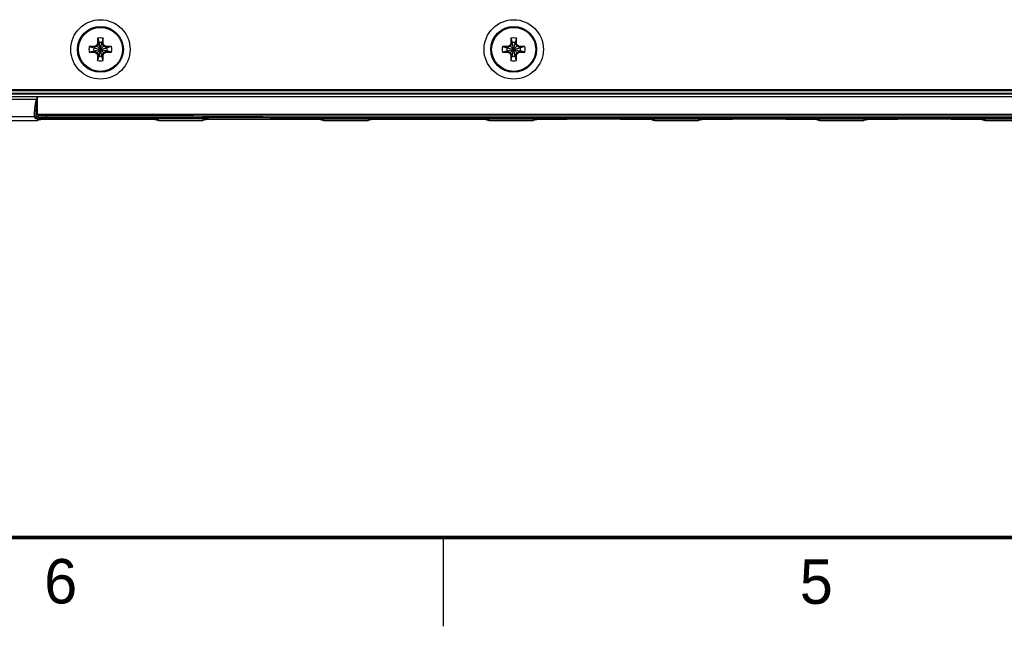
# Model space of a CAD drawing. Header units: inches. Extents: x 0 to 34, y 0 to 22.
# Tile 2 of 41: x 10.4 to 15.9, y 0 to 3.4. Entities that reach past the tile are written whole.
import ezdxf

# ---------------------------------------------------------------- set-up
doc = ezdxf.new("R2010")
doc.units = ezdxf.units.IN
doc.header["$LTSCALE"] = 1.87
doc.header["$MEASUREMENT"] = 0
doc.layers.get('0').update_dxf_attribs({"linetype": 'CONTINUOUS'})
doc.styles.get("Standard").update_dxf_attribs({"font": 'txt', "width": 0.8})

msp = doc.modelspace()

# ---------------------------------------------------------------- linework, layer by layer
at = {"color": 7, "linetype": 'CONTINUOUS'}
for p, q in [((10.804, 3.2767), (10.7982, 3.2667)), ((10.8118, 3.2816), (10.8014, 3.2635)), ((10.804, 3.3078), (10.8118, 3.2832)), ((10.804, 3.3078), (10.804, 3.2767)), ((10.804, 3.2767), (10.8118, 3.2816)), ((10.8118, 3.2832), (10.8118, 3.2816)), ((10.8273, 3.2075), (10.8118, 3.2832)), ((10.8118, 3.2075), (10.8273, 3.2832)), ((10.8273, 3.209), (10.8118, 3.2816)), ((10.8118, 3.209), (10.8273, 3.2816)), ((10.8351, 3.3078), (10.8273, 3.2832)), ((10.8273, 3.2816), (10.8273, 3.2832)), ((10.8351, 3.2767), (10.8273, 3.2816)), ((10.8378, 3.2635), (10.8273, 3.2816)), ((10.8351, 3.2767), (10.8351, 3.3078)), ((10.8409, 3.2667), (10.8351, 3.2767)), ((13.129, 3.2767), (13.1232, 3.2667)), ((13.1368, 3.2816), (13.1264, 3.2635)), ((13.129, 3.3078), (13.1368, 3.2832)), ((13.129, 3.3078), (13.129, 3.2767)), ((13.129, 3.2767), (13.1368, 3.2816)), ((13.1523, 3.2075), (13.1368, 3.2832)), ((13.1368, 3.2832), (13.1368, 3.2816)), ((13.1368, 3.2075), (13.1523, 3.2832)), ((13.1523, 3.209), (13.1368, 3.2816)), ((13.1368, 3.209), (13.1523, 3.2816)), ((13.1601, 3.3078), (13.1523, 3.2832)), ((13.1523, 3.2816), (13.1523, 3.2832)), ((13.1601, 3.2767), (13.1523, 3.2816)), ((13.1628, 3.2635), (13.1523, 3.2816)), ((13.1601, 3.2767), (13.1601, 3.3078)), ((13.1659, 3.2667), (13.1601, 3.2767)), ((10.7571, 3.2609), (10.7817, 3.2531)), ((10.7882, 3.2609), (10.7571, 3.2609)), ((10.7571, 3.2298), (10.7817, 3.2375)), ((10.7571, 3.2298), (10.7882, 3.2298)), ((10.7817, 3.2531), (10.8574, 3.2375)), ((10.7833, 3.2531), (10.7817, 3.2531)), ((10.7817, 3.2375), (10.8574, 3.2531)), ((10.7817, 3.2375), (10.7833, 3.2375)), ((10.8014, 3.2635), (10.7833, 3.2531)), ((10.7882, 3.2609), (10.7833, 3.2531)), ((10.7833, 3.2531), (10.8558, 3.2375)), ((10.7833, 3.2375), (10.8558, 3.2531)), ((10.7833, 3.2375), (10.8014, 3.2271)), ((10.7882, 3.2298), (10.7833, 3.2375)), ((10.7982, 3.2667), (10.7882, 3.2609)), ((10.7882, 3.2298), (10.7982, 3.224)), ((10.7982, 3.2667), (10.8409, 3.224)), ((10.7982, 3.224), (10.8409, 3.2667)), ((10.7982, 3.224), (10.804, 3.214)), ((10.8014, 3.2271), (10.8118, 3.209)), ((10.804, 3.214), (10.8118, 3.209)), ((10.804, 3.214), (10.804, 3.1829)), ((10.8273, 3.209), (10.8378, 3.2271)), ((10.8351, 3.214), (10.8273, 3.209)), ((10.8351, 3.214), (10.8409, 3.224)), ((10.8351, 3.1829), (10.8351, 3.214)), ((10.8558, 3.2531), (10.8378, 3.2635)), ((10.8378, 3.2271), (10.8558, 3.2375)), ((10.8509, 3.2609), (10.8409, 3.2667)), ((10.8409, 3.224), (10.8509, 3.2298)), ((10.8509, 3.2609), (10.8558, 3.2531)), ((10.882, 3.2609), (10.8509, 3.2609)), ((10.8509, 3.2298), (10.8558, 3.2375)), ((10.8509, 3.2298), (10.882, 3.2298)), ((10.8574, 3.2531), (10.8558, 3.2531)), ((10.8558, 3.2375), (10.8574, 3.2375)), ((10.882, 3.2609), (10.8574, 3.2531)), ((10.882, 3.2298), (10.8574, 3.2375)), ((13.1132, 3.2609), (13.0821, 3.2609)), ((13.0821, 3.2609), (13.1067, 3.2531)), ((13.0821, 3.2298), (13.1067, 3.2375)), ((13.0821, 3.2298), (13.1132, 3.2298)), ((13.1067, 3.2375), (13.1824, 3.2531)), ((13.1083, 3.2531), (13.1067, 3.2531)), ((13.1067, 3.2531), (13.1824, 3.2375)), ((13.1067, 3.2375), (13.1083, 3.2375)), ((13.1264, 3.2635), (13.1083, 3.2531)), ((13.1132, 3.2609), (13.1083, 3.2531)), ((13.1083, 3.2375), (13.1808, 3.2531)), ((13.1083, 3.2531), (13.1808, 3.2375)), ((13.1083, 3.2375), (13.1264, 3.2271)), ((13.1132, 3.2298), (13.1083, 3.2375)), ((13.1232, 3.2667), (13.1132, 3.2609)), ((13.1132, 3.2298), (13.1232, 3.224)), ((13.1232, 3.2667), (13.1659, 3.224)), ((13.1232, 3.224), (13.1659, 3.2667)), ((13.1232, 3.224), (13.129, 3.214)), ((13.1264, 3.2271), (13.1368, 3.209)), ((13.129, 3.214), (13.1368, 3.209)), ((13.129, 3.214), (13.129, 3.1829)), ((13.1523, 3.209), (13.1628, 3.2271)), ((13.1601, 3.214), (13.1523, 3.209)), ((13.1601, 3.214), (13.1659, 3.224)), ((13.1601, 3.1829), (13.1601, 3.214)), ((13.1808, 3.2531), (13.1628, 3.2635)), ((13.1628, 3.2271), (13.1808, 3.2375)), ((13.1759, 3.2609), (13.1659, 3.2667)), ((13.1659, 3.224), (13.1759, 3.2298)), ((13.207, 3.2609), (13.1759, 3.2609)), ((13.1759, 3.2609), (13.1808, 3.2531)), ((13.1759, 3.2298), (13.1808, 3.2375)), ((13.1759, 3.2298), (13.207, 3.2298)), ((13.1824, 3.2531), (13.1808, 3.2531)), ((13.1808, 3.2375), (13.1824, 3.2375)), ((13.207, 3.2609), (13.1824, 3.2531)), ((13.207, 3.2298), (13.1824, 3.2375)), ((10.804, 3.1829), (10.8118, 3.2075)), ((10.8118, 3.209), (10.8118, 3.2075)), ((10.8273, 3.2075), (10.8273, 3.209)), ((10.8351, 3.1829), (10.8273, 3.2075)), ((13.129, 3.1829), (13.1368, 3.2075)), ((13.1368, 3.209), (13.1368, 3.2075)), ((13.1523, 3.2075), (13.1523, 3.209)), ((13.1601, 3.1829), (13.1523, 3.2075)), ((6.9772, 2.9961), (17.8883, 2.9961)), ((17.8874, 3.012), (6.9781, 3.012)), ((17.8874, 2.997), (6.9781, 2.997)), ((17.8674, 3.0171), (6.9976, 3.0171)), ((6.7838, 2.9652), (10.4593, 2.9652)), ((6.9772, 2.9811), (17.8883, 2.9811)), ((10.4628, 2.9636), (10.4593, 2.9652)), ((10.4662, 2.98), (17.6449, 2.98)), ((10.4468, 2.8652), (6.8838, 2.8652)), ((10.2844, 2.8461), (10.4651, 2.8461)), ((10.4468, 2.8652), (10.4545, 2.8574)), ((10.4565, 2.873), (10.4643, 2.8652)), ((10.4652, 2.8511), (10.4651, 2.8461)), ((10.4731, 2.8722), (10.4653, 2.88)), ((10.4653, 2.88), (17.6458, 2.88)), ((10.47, 2.8515), (10.4717, 2.8515)), ((10.4717, 2.8515), (10.474, 2.8516)), ((10.474, 2.8516), (10.4768, 2.8517)), ((10.4768, 2.8517), (10.4803, 2.8518)), ((10.4803, 2.8518), (10.4844, 2.8518)), ((10.4844, 2.8518), (10.4892, 2.8519)), ((10.4892, 2.8519), (10.4948, 2.852)), ((10.4948, 2.852), (10.5011, 2.8521)), ((10.5011, 2.8521), (10.5083, 2.8522)), ((10.5083, 2.8522), (10.5164, 2.8522)), ((10.5164, 2.8522), (10.5254, 2.8523)), ((10.5254, 2.8523), (10.5354, 2.8524)), ((10.5354, 2.8524), (10.5462, 2.8525)), ((10.5462, 2.8525), (10.558, 2.8525)), ((10.558, 2.8525), (10.5706, 2.8526)), ((10.5706, 2.8526), (10.5841, 2.8526)), ((10.5841, 2.8526), (10.5984, 2.8527)), ((10.5984, 2.8527), (10.6135, 2.8527)), ((10.6135, 2.8527), (10.6292, 2.8528)), ((10.6292, 2.8528), (10.6454, 2.8528)), ((10.6454, 2.8528), (10.9643, 2.8528)), ((10.9643, 2.8528), (10.9785, 2.8528)), ((10.9785, 2.8528), (10.9925, 2.8527)), ((10.9925, 2.8527), (11.006, 2.8527)), ((11.006, 2.8527), (11.019, 2.8527)), ((11.019, 2.8527), (11.0314, 2.8526)), ((11.0314, 2.8526), (11.0433, 2.8526)), ((11.0433, 2.8526), (11.0546, 2.8525)), ((11.0546, 2.8525), (11.0652, 2.8525)), ((11.0652, 2.8525), (11.0752, 2.8524)), ((11.0752, 2.8524), (11.0845, 2.8523)), ((11.0845, 2.8523), (11.0931, 2.8523)), ((11.0931, 2.8523), (11.101, 2.8522)), ((11.101, 2.8522), (11.1082, 2.8521)), ((11.1082, 2.8521), (11.1147, 2.852)), ((11.1147, 2.852), (11.1206, 2.8519)), ((11.1206, 2.8519), (11.1257, 2.8518)), ((11.1257, 2.8518), (11.1302, 2.8518)), ((11.1461, 2.8461), (11.146, 2.8511)), ((11.1461, 2.8461), (11.3951, 2.8461)), ((11.3952, 2.8511), (11.3951, 2.8461)), ((11.4, 2.8515), (11.4017, 2.8515)), ((11.4017, 2.8515), (11.404, 2.8516)), ((11.404, 2.8516), (11.4068, 2.8517)), ((11.4068, 2.8517), (11.4103, 2.8518)), ((11.4103, 2.8518), (11.4144, 2.8518)), ((11.4144, 2.8518), (11.4192, 2.8519)), ((11.4192, 2.8519), (11.4248, 2.852)), ((11.4248, 2.852), (11.4311, 2.8521)), ((11.4311, 2.8521), (11.4383, 2.8522)), ((11.4383, 2.8522), (11.4464, 2.8522)), ((11.4464, 2.8522), (11.4554, 2.8523)), ((11.4554, 2.8523), (11.4654, 2.8524)), ((11.4654, 2.8524), (11.4762, 2.8525)), ((11.4762, 2.8525), (11.488, 2.8525)), ((11.488, 2.8525), (11.5006, 2.8526)), ((11.5006, 2.8526), (11.5141, 2.8526)), ((11.5141, 2.8526), (11.5284, 2.8527)), ((11.5284, 2.8527), (11.5435, 2.8527)), ((11.5435, 2.8527), (11.5592, 2.8528)), ((11.5592, 2.8528), (11.5754, 2.8528)), ((11.5754, 2.8528), (11.8943, 2.8528)), ((11.8943, 2.8528), (11.9085, 2.8528)), ((11.9085, 2.8528), (11.9225, 2.8527)), ((11.9225, 2.8527), (11.936, 2.8527)), ((11.936, 2.8527), (11.949, 2.8527)), ((11.949, 2.8527), (11.9614, 2.8526)), ((11.9614, 2.8526), (11.9733, 2.8526)), ((11.9733, 2.8526), (11.9846, 2.8525)), ((11.9846, 2.8525), (11.9952, 2.8525)), ((11.9952, 2.8525), (12.0052, 2.8524)), ((12.0052, 2.8524), (12.0145, 2.8523)), ((12.0145, 2.8523), (12.0231, 2.8523)), ((12.0231, 2.8523), (12.031, 2.8522)), ((12.031, 2.8522), (12.0382, 2.8521)), ((12.0382, 2.8521), (12.0447, 2.852)), ((12.0447, 2.852), (12.0506, 2.8519)), ((12.0506, 2.8519), (12.0557, 2.8518)), ((12.0557, 2.8518), (12.0602, 2.8518)), ((12.0761, 2.8461), (12.076, 2.8511)), ((12.0761, 2.8461), (12.3251, 2.8461)), ((12.3252, 2.8511), (12.3251, 2.8461)), ((12.33, 2.8515), (12.3317, 2.8515)), ((12.3317, 2.8515), (12.334, 2.8516)), ((12.334, 2.8516), (12.3368, 2.8517)), ((12.3368, 2.8517), (12.3403, 2.8518)), ((12.3403, 2.8518), (12.3444, 2.8518)), ((12.3444, 2.8518), (12.3492, 2.8519)), ((12.3492, 2.8519), (12.3548, 2.852)), ((12.3548, 2.852), (12.3611, 2.8521)), ((12.3611, 2.8521), (12.3683, 2.8522)), ((12.3683, 2.8522), (12.3764, 2.8522)), ((12.3764, 2.8522), (12.3854, 2.8523)), ((12.3854, 2.8523), (12.3954, 2.8524)), ((12.3954, 2.8524), (12.4062, 2.8525)), ((12.4062, 2.8525), (12.418, 2.8525)), ((12.418, 2.8525), (12.4306, 2.8526)), ((12.4306, 2.8526), (12.4441, 2.8526)), ((12.4441, 2.8526), (12.4584, 2.8527)), ((12.4584, 2.8527), (12.4735, 2.8527)), ((12.4735, 2.8527), (12.4892, 2.8528)), ((12.4892, 2.8528), (12.5054, 2.8528)), ((12.5054, 2.8528), (12.817, 2.8528)), ((12.817, 2.8528), (12.8314, 2.8528)), ((12.8314, 2.8528), (12.8456, 2.8527)), ((12.8456, 2.8527), (12.8593, 2.8527)), ((12.8593, 2.8527), (12.8725, 2.8527)), ((12.8725, 2.8527), (12.8853, 2.8527)), ((12.8853, 2.8527), (12.8974, 2.8526)), ((12.8974, 2.8526), (12.909, 2.8526)), ((12.909, 2.8526), (12.92, 2.8525)), ((12.92, 2.8525), (12.9303, 2.8524)), ((12.9303, 2.8524), (12.9399, 2.8524)), ((12.9399, 2.8524), (12.9489, 2.8523)), ((12.9489, 2.8523), (12.9571, 2.8522)), ((12.9571, 2.8522), (12.9647, 2.8521)), ((12.9647, 2.8521), (12.9716, 2.8521)), ((12.9716, 2.8521), (12.9777, 2.852)), ((12.9777, 2.852), (12.9832, 2.8519)), ((12.9832, 2.8519), (12.9881, 2.8518)), ((12.9881, 2.8518), (12.9922, 2.8517)), ((13.0061, 2.8461), (13.006, 2.8511)), ((13.0061, 2.8461), (13.2551, 2.8461)), ((13.2552, 2.8511), (13.2551, 2.8461)), ((13.26, 2.8515), (13.2617, 2.8515)), ((13.2617, 2.8515), (13.264, 2.8516)), ((13.264, 2.8516), (13.2668, 2.8517)), ((13.2668, 2.8517), (13.2703, 2.8518)), ((13.2703, 2.8518), (13.2744, 2.8518)), ((13.2744, 2.8518), (13.2792, 2.8519)), ((13.2792, 2.8519), (13.2848, 2.852)), ((13.2848, 2.852), (13.2911, 2.8521)), ((13.2911, 2.8521), (13.2983, 2.8522)), ((13.2983, 2.8522), (13.3064, 2.8522)), ((13.3064, 2.8522), (13.3154, 2.8523)), ((13.3154, 2.8523), (13.3254, 2.8524)), ((13.3254, 2.8524), (13.3362, 2.8525)), ((13.3362, 2.8525), (13.348, 2.8525)), ((13.348, 2.8525), (13.3606, 2.8526)), ((13.3606, 2.8526), (13.3741, 2.8526)), ((13.3741, 2.8526), (13.3884, 2.8527)), ((13.3884, 2.8527), (13.4035, 2.8527)), ((13.4035, 2.8527), (13.4192, 2.8528)), ((13.4192, 2.8528), (13.4354, 2.8528)), ((13.4354, 2.8528), (13.4452, 2.8528)), ((13.746, 2.8528), (13.4452, 2.8528)), ((13.746, 2.8528), (13.7614, 2.8528)), ((13.7614, 2.8528), (13.7756, 2.8527)), ((13.7756, 2.8527), (13.7893, 2.8527)), ((13.7893, 2.8527), (13.8025, 2.8527)), ((13.8025, 2.8527), (13.8153, 2.8527)), ((13.8153, 2.8527), (13.8274, 2.8526)), ((13.8274, 2.8526), (13.839, 2.8526)), ((13.839, 2.8526), (13.85, 2.8525)), ((13.85, 2.8525), (13.8603, 2.8524)), ((13.8603, 2.8524), (13.8699, 2.8524)), ((13.8699, 2.8524), (13.8789, 2.8523)), ((13.8789, 2.8523), (13.8871, 2.8522)), ((13.8871, 2.8522), (13.8947, 2.8521)), ((13.8947, 2.8521), (13.9016, 2.8521)), ((13.9016, 2.8521), (13.9077, 2.852)), ((13.9077, 2.852), (13.9132, 2.8519)), ((13.9132, 2.8519), (13.9181, 2.8518)), ((13.9181, 2.8518), (13.9222, 2.8517)), ((13.9361, 2.8461), (13.936, 2.8511)), ((13.9361, 2.8461), (14.1851, 2.8461)), ((14.1852, 2.8511), (14.1851, 2.8461)), ((14.19, 2.8515), (14.1917, 2.8515)), ((14.1917, 2.8515), (14.194, 2.8516)), ((14.194, 2.8516), (14.1968, 2.8517)), ((14.1968, 2.8517), (14.2003, 2.8518)), ((14.2003, 2.8518), (14.2044, 2.8518)), ((14.2044, 2.8518), (14.2092, 2.8519)), ((14.2092, 2.8519), (14.2148, 2.852)), ((14.2148, 2.852), (14.2211, 2.8521)), ((14.2211, 2.8521), (14.2283, 2.8522)), ((14.2283, 2.8522), (14.2364, 2.8522)), ((14.2364, 2.8522), (14.2454, 2.8523)), ((14.2454, 2.8523), (14.2554, 2.8524)), ((14.2554, 2.8524), (14.2662, 2.8525)), ((14.2662, 2.8525), (14.278, 2.8525)), ((14.278, 2.8525), (14.2906, 2.8526)), ((14.2906, 2.8526), (14.3041, 2.8526)), ((14.3041, 2.8526), (14.3184, 2.8527)), ((14.3184, 2.8527), (14.3335, 2.8527)), ((14.3335, 2.8527), (14.3492, 2.8528)), ((14.3492, 2.8528), (14.3654, 2.8528)), ((14.3654, 2.8528), (14.3752, 2.8528)), ((14.676, 2.8528), (14.3752, 2.8528)), ((14.676, 2.8528), (14.6914, 2.8528)), ((14.6914, 2.8528), (14.7056, 2.8527)), ((14.7056, 2.8527), (14.7193, 2.8527)), ((14.7193, 2.8527), (14.7325, 2.8527)), ((14.7325, 2.8527), (14.7453, 2.8527)), ((14.7453, 2.8527), (14.7574, 2.8526)), ((14.7574, 2.8526), (14.769, 2.8526)), ((14.769, 2.8526), (14.78, 2.8525)), ((14.78, 2.8525), (14.7903, 2.8524)), ((14.7903, 2.8524), (14.7999, 2.8524)), ((14.7999, 2.8524), (14.8089, 2.8523)), ((14.8089, 2.8523), (14.8171, 2.8522)), ((14.8171, 2.8522), (14.8247, 2.8521)), ((14.8247, 2.8521), (14.8316, 2.8521)), ((14.8316, 2.8521), (14.8377, 2.852)), ((14.8377, 2.852), (14.8432, 2.8519)), ((14.8432, 2.8519), (14.8481, 2.8518)), ((14.8481, 2.8518), (14.8522, 2.8517)), ((14.8661, 2.8461), (14.866, 2.8511)), ((14.8661, 2.8461), (15.1151, 2.8461)), ((15.1152, 2.8511), (15.1151, 2.8461)), ((15.12, 2.8515), (15.1217, 2.8515)), ((15.1217, 2.8515), (15.124, 2.8516)), ((15.124, 2.8516), (15.1268, 2.8517)), ((15.1268, 2.8517), (15.1303, 2.8518)), ((15.1303, 2.8518), (15.1344, 2.8518)), ((15.1344, 2.8518), (15.1392, 2.8519)), ((15.1392, 2.8519), (15.1448, 2.852)), ((15.1448, 2.852), (15.1511, 2.8521)), ((15.1511, 2.8521), (15.1583, 2.8522)), ((15.1583, 2.8522), (15.1664, 2.8522)), ((15.1664, 2.8522), (15.1754, 2.8523)), ((15.1754, 2.8523), (15.1854, 2.8524)), ((15.1854, 2.8524), (15.1962, 2.8525)), ((15.1962, 2.8525), (15.208, 2.8525)), ((15.208, 2.8525), (15.2206, 2.8526)), ((15.2206, 2.8526), (15.2341, 2.8526)), ((15.2341, 2.8526), (15.2484, 2.8527)), ((15.2484, 2.8527), (15.2635, 2.8527)), ((15.2635, 2.8527), (15.2792, 2.8528)), ((15.2792, 2.8528), (15.2954, 2.8528)), ((15.2954, 2.8528), (15.3052, 2.8528)), ((15.606, 2.8528), (15.3052, 2.8528)), ((15.606, 2.8528), (15.6214, 2.8528)), ((15.6214, 2.8528), (15.6356, 2.8527)), ((15.6356, 2.8527), (15.6493, 2.8527)), ((15.6493, 2.8527), (15.6625, 2.8527)), ((15.6625, 2.8527), (15.6753, 2.8527)), ((15.6753, 2.8527), (15.6874, 2.8526)), ((15.6874, 2.8526), (15.699, 2.8526)), ((15.699, 2.8526), (15.71, 2.8525)), ((15.71, 2.8525), (15.7203, 2.8524)), ((15.7203, 2.8524), (15.7299, 2.8524)), ((15.7299, 2.8524), (15.7389, 2.8523)), ((15.7389, 2.8523), (15.7471, 2.8522)), ((15.7471, 2.8522), (15.7547, 2.8521)), ((15.7547, 2.8521), (15.7616, 2.8521)), ((15.7616, 2.8521), (15.7677, 2.852)), ((15.7677, 2.852), (15.7732, 2.8519)), ((15.7732, 2.8519), (15.7781, 2.8518)), ((15.7781, 2.8518), (15.7822, 2.8517)), ((15.7961, 2.8461), (15.796, 2.8511)), ((15.7961, 2.8461), (16.0451, 2.8461))]:
    msp.add_line(p, q, dxfattribs=at)
at = {"color": 2, "linetype": 'CONTINUOUS'}
msp.add_line((12.75, 0), (12.75, 0.5), dxfattribs=at)
at = {"color": 7, "linetype": 'CONTINUOUS'}
for points in [[(10.4679, 2.8513), (10.4678, 2.8513), (10.468, 2.8514), (10.4682, 2.8514), (10.4687, 2.8514), (10.4693, 2.8514), (10.47, 2.8515)], [(11.1302, 2.8518), (11.134, 2.8517), (11.1357, 2.8516), (11.1372, 2.8516), (11.1385, 2.8516)], [(11.1385, 2.8516), (11.1397, 2.8515), (11.1407, 2.8515), (11.1415, 2.8514), (11.1422, 2.8514), (11.1428, 2.8514), (11.1431, 2.8514), (11.1432, 2.8514)], [(11.3979, 2.8513), (11.3978, 2.8513), (11.398, 2.8514), (11.3982, 2.8514), (11.3987, 2.8514), (11.3993, 2.8514), (11.4, 2.8515)], [(12.0602, 2.8518), (12.064, 2.8517), (12.0657, 2.8516), (12.0672, 2.8516), (12.0685, 2.8516)], [(12.0685, 2.8516), (12.0697, 2.8515), (12.0707, 2.8515), (12.0715, 2.8514), (12.0722, 2.8514), (12.0728, 2.8514), (12.0731, 2.8514), (12.0732, 2.8514)], [(12.3279, 2.8513), (12.3278, 2.8513), (12.328, 2.8514), (12.3282, 2.8514), (12.3287, 2.8514), (12.3293, 2.8514), (12.33, 2.8515)], [(12.9922, 2.8517), (12.9957, 2.8516), (12.9972, 2.8516), (12.9985, 2.8516)], [(12.9985, 2.8516), (12.9997, 2.8515), (13.0007, 2.8515), (13.0015, 2.8514), (13.0022, 2.8514), (13.0028, 2.8514), (13.0031, 2.8514), (13.0032, 2.8514)], [(13.2579, 2.8513), (13.2578, 2.8513), (13.258, 2.8514), (13.2582, 2.8514), (13.2587, 2.8514), (13.2593, 2.8514), (13.26, 2.8515)], [(13.9222, 2.8517), (13.9257, 2.8516), (13.9272, 2.8516), (13.9285, 2.8516)], [(13.9285, 2.8516), (13.9297, 2.8515), (13.9307, 2.8515), (13.9315, 2.8514), (13.9322, 2.8514), (13.9328, 2.8514), (13.9331, 2.8514), (13.9332, 2.8514)], [(14.1879, 2.8513), (14.1878, 2.8513), (14.188, 2.8514), (14.1882, 2.8514), (14.1887, 2.8514), (14.1893, 2.8514), (14.19, 2.8515)], [(14.8522, 2.8517), (14.8557, 2.8516), (14.8572, 2.8516), (14.8585, 2.8516)], [(14.8585, 2.8516), (14.8597, 2.8515), (14.8607, 2.8515), (14.8615, 2.8514), (14.8622, 2.8514), (14.8628, 2.8514), (14.8631, 2.8514), (14.8632, 2.8514)], [(15.1179, 2.8513), (15.1178, 2.8513), (15.118, 2.8514), (15.1182, 2.8514), (15.1187, 2.8514), (15.1193, 2.8514), (15.12, 2.8515)], [(15.7822, 2.8517), (15.7857, 2.8516), (15.7872, 2.8516), (15.7885, 2.8516)], [(15.7885, 2.8516), (15.7897, 2.8515), (15.7907, 2.8515), (15.7915, 2.8514), (15.7922, 2.8514), (15.7928, 2.8514), (15.7931, 2.8514), (15.7932, 2.8514)]]:
    msp.add_lwpolyline(points, dxfattribs=at)
at = {"color": 7, "linetype": 'CONTINUOUS', "const_width": 0.02}
msp.add_lwpolyline([(0.5, 0.5), (33.5, 0.5)], dxfattribs=at)
at = {"color": 7, "linetype": 'CONTINUOUS'}
for centre, radius in [((10.8196, 3.2453), 0.167), ((13.1446, 3.2453), 0.167), ((10.8196, 3.2453), 0.129), ((10.8196, 3.2453), 0.124), ((13.1446, 3.2453), 0.129), ((13.1446, 3.2453), 0.124)]:
    msp.add_circle(centre, radius, dxfattribs=at)
for centre, radius, start, end in [((10.8196, 3.2453), 0.0644, 76.0196, 103.9804), ((10.8196, 3.2453), 0.0386, 78.3855, 101.6145), ((13.1446, 3.2453), 0.0644, 76.0196, 103.9804), ((13.1446, 3.2453), 0.0386, 78.3855, 101.6145), ((10.8196, 3.2453), 0.0644, 166.0196, 193.9804), ((10.8196, 3.2453), 0.0386, 168.3855, 191.6145), ((10.8196, 3.2453), 0.0386, 348.3855, 11.6145), ((10.8196, 3.2453), 0.0644, 346.0196, 13.9804), ((13.1446, 3.2453), 0.0644, 166.0196, 193.9804), ((13.1446, 3.2453), 0.0386, 168.3855, 191.6145), ((13.1446, 3.2453), 0.0386, 348.3855, 11.6145), ((13.1446, 3.2453), 0.0644, 346.0196, 13.9804), ((10.8196, 3.2453), 0.0644, 256.0196, 283.9804), ((10.8196, 3.2453), 0.0386, 258.3855, 281.6145), ((13.1446, 3.2453), 0.0644, 256.0196, 283.9804), ((13.1446, 3.2453), 0.0386, 258.3855, 281.6145)]:
    msp.add_arc(centre, radius, start, end, dxfattribs=at)
for points, knots in [([(10.4593, 2.9652), (10.4591, 2.9647), (10.4587, 2.9637), (10.4582, 2.9622), (10.4576, 2.9604), (10.457, 2.9586), (10.4564, 2.9565), (10.4559, 2.9542), (10.4553, 2.9518), (10.4547, 2.9492), (10.4541, 2.9463), (10.4535, 2.9432), (10.4529, 2.9399), (10.4523, 2.9362), (10.4517, 2.9323), (10.4512, 2.9282), (10.4506, 2.9238), (10.45, 2.919), (10.4495, 2.9138), (10.449, 2.9084), (10.4485, 2.9027), (10.448, 2.8969), (10.4476, 2.8908), (10.4473, 2.8848), (10.447, 2.879), (10.4469, 2.8738), (10.4466, 2.8694), (10.4469, 2.8668), (10.4466, 2.8654), (10.4468, 2.8652)], [0, 0, 0, 0, 0.015137, 0.031491, 0.049288, 0.068733, 0.089923, 0.112895, 0.137648, 0.164216, 0.192855, 0.223933, 0.257766, 0.294317, 0.332925, 0.374086, 0.418332, 0.466043, 0.51729, 0.571362, 0.627601, 0.686006, 0.74618, 0.806644, 0.864742, 0.918252, 0.963052, 0.991175, 1, 1, 1, 1]), ([(10.4628, 2.9636), (10.4627, 2.9631), (10.4625, 2.9622), (10.4622, 2.9606), (10.4619, 2.959), (10.4617, 2.9571), (10.4614, 2.9551), (10.4611, 2.953), (10.4608, 2.9506), (10.4605, 2.9481), (10.4602, 2.9454), (10.4599, 2.9425), (10.4596, 2.9393), (10.4593, 2.936), (10.459, 2.9324), (10.4587, 2.9285), (10.4584, 2.9245), (10.4581, 2.9201), (10.4578, 2.9154), (10.4575, 2.9106), (10.4573, 2.9055), (10.457, 2.9003), (10.4568, 2.895), (10.4567, 2.8898), (10.4565, 2.8848), (10.4565, 2.8803), (10.4563, 2.8766), (10.4566, 2.8744), (10.4563, 2.8731), (10.4565, 2.873)], [0, 0, 0, 0, 0.015659, 0.032655, 0.05121, 0.071522, 0.093676, 0.117692, 0.143545, 0.171247, 0.201041, 0.233281, 0.268258, 0.305886, 0.345451, 0.387426, 0.432304, 0.480407, 0.531748, 0.585559, 0.641132, 0.698443, 0.757061, 0.815541, 0.871348, 0.922431, 0.964978, 0.991603, 1, 1, 1, 1]), ([(10.4662, 2.98), (10.4655, 2.9783), (10.4639, 2.9751), (10.4616, 2.9702), (10.46, 2.9669), (10.4593, 2.9652)], [0, 0, 0, 0, 0.330464, 0.663419, 1, 1, 1, 1]), ([(10.4662, 2.9798), (10.4658, 2.9781), (10.4651, 2.9745), (10.4639, 2.9691), (10.4632, 2.9654), (10.4628, 2.9636)], [0, 0, 0, 0, 0.327078, 0.662787, 1, 1, 1, 1]), ([(10.4653, 2.88), (10.4652, 2.8801), (10.4653, 2.8808), (10.4651, 2.8823), (10.4651, 2.8853), (10.4651, 2.8897), (10.4651, 2.8963), (10.4651, 2.9048), (10.4652, 2.9152), (10.4654, 2.9267), (10.4655, 2.9384), (10.4657, 2.9498), (10.4659, 2.9606), (10.4661, 2.9706), (10.4662, 2.9769), (10.4662, 2.98)], [0, 0, 0, 0, 0.004857, 0.019602, 0.047344, 0.091397, 0.155409, 0.242019, 0.348773, 0.46662, 0.585787, 0.700856, 0.809333, 0.909261, 1, 1, 1, 1]), ([(10.4565, 2.873), (10.4563, 2.8719), (10.4554, 2.8698), (10.4531, 2.8672), (10.4501, 2.8656), (10.4479, 2.8652), (10.4468, 2.8652)], [0, 0, 0, 0, 0.249996, 0.499998, 0.75, 1, 1, 1, 1]), ([(10.4643, 2.8652), (10.464, 2.8641), (10.4631, 2.862), (10.4609, 2.8595), (10.4579, 2.8578), (10.4556, 2.8574), (10.4545, 2.8574)], [0, 0, 0, 0, 0.249999, 0.500002, 0.750003, 1, 1, 1, 1]), ([(10.4545, 2.8574), (10.4547, 2.8573), (10.4557, 2.8575), (10.4578, 2.8571), (10.4621, 2.8572), (10.4682, 2.8571), (10.476, 2.857), (10.485, 2.8569), (10.4943, 2.8569), (10.5033, 2.8569), (10.5091, 2.8569), (10.5118, 2.8568)], [0, 0, 0, 0, 0.010681, 0.047828, 0.119588, 0.227954, 0.367958, 0.52922, 0.698115, 0.859788, 1, 1, 1, 1]), ([(10.4653, 2.88), (10.4643, 2.88), (10.4623, 2.8796), (10.4596, 2.8781), (10.4575, 2.8758), (10.4567, 2.8739), (10.4565, 2.873)], [0, 0, 0, 0, 0.249996, 0.499996, 0.749998, 1, 1, 1, 1]), ([(10.4731, 2.8722), (10.4721, 2.8722), (10.47, 2.8719), (10.4673, 2.8704), (10.4653, 2.8681), (10.4645, 2.8662), (10.4643, 2.8652)], [0, 0, 0, 0, 0.249996, 0.499997, 0.75, 1, 1, 1, 1]), ([(10.4643, 2.8652), (10.4644, 2.8651), (10.4653, 2.8652), (10.4671, 2.8649), (10.4708, 2.865), (10.476, 2.8649), (10.4827, 2.8648), (10.4904, 2.8648), (10.4985, 2.8647), (10.5062, 2.8647), (10.5112, 2.8647), (10.5135, 2.8647)], [0, 0, 0, 0, 0.010667, 0.0478, 0.119558, 0.227939, 0.36797, 0.529265, 0.698184, 0.859862, 1, 1, 1, 1]), ([(10.4693, 2.8512), (10.4686, 2.8511), (10.4672, 2.8512), (10.4652, 2.8516), (10.4652, 2.8511)], [0, 0, 0, 0, 0.577072, 1, 1, 1, 1]), ([(10.4788, 2.8515), (10.4782, 2.8509), (10.4759, 2.849), (10.4732, 2.8477), (10.4712, 2.847)], [0, 0, 0, 0, 0.303292, 1, 1, 1, 1]), ([(10.6538, 2.8528), (10.6461, 2.8528), (10.6298, 2.8528), (10.6047, 2.8527), (10.5789, 2.8526), (10.5544, 2.8525), (10.532, 2.8524), (10.5124, 2.8522), (10.4957, 2.8521), (10.4829, 2.8516), (10.4747, 2.852), (10.472, 2.8515)], [0, 0, 0, 0, 0.126802, 0.269906, 0.413964, 0.551297, 0.675304, 0.783477, 0.87546, 0.948684, 1, 1, 1, 1]), ([(10.515, 2.8718), (10.5127, 2.8718), (10.5078, 2.8718), (10.5002, 2.8718), (10.4927, 2.8719), (10.4858, 2.8719), (10.4804, 2.872), (10.4764, 2.8719), (10.4743, 2.8723), (10.4732, 2.8721), (10.4731, 2.8722)], [0, 0, 0, 0, 0.167125, 0.352595, 0.538287, 0.705887, 0.840579, 0.933794, 0.984325, 1, 1, 1, 1]), ([(10.5135, 2.8647), (10.5134, 2.8637), (10.5133, 2.8618), (10.5129, 2.8593), (10.5126, 2.8578), (10.512, 2.8569), (10.5118, 2.8568)], [0, 0, 0, 0, 0.379063, 0.689131, 0.899075, 1, 1, 1, 1]), ([(10.5118, 2.8568), (10.675, 2.8566), (11.0286, 2.8561), (11.596, 2.8554), (12.2339, 2.8548), (12.9305, 2.8543), (13.6695, 2.8541), (14.4248, 2.8541), (15.1655, 2.8543), (15.8653, 2.8548), (16.5069, 2.8554), (17.0785, 2.8561), (17.4348, 2.8566), (17.5994, 2.8568)], [0, 0, 0, 0, 0.069082, 0.149667, 0.240199, 0.339063, 0.444527, 0.552995, 0.658745, 0.758074, 0.849171, 0.930354, 1, 1, 1, 1]), ([(10.515, 2.8718), (10.5148, 2.8718), (10.5143, 2.8709), (10.514, 2.8696), (10.5136, 2.8673), (10.5135, 2.8656), (10.5135, 2.8647)], [0, 0, 0, 0, 0.100926, 0.31087, 0.620937, 1, 1, 1, 1]), ([(10.5135, 2.8647), (10.6766, 2.8644), (11.03, 2.8639), (11.5972, 2.8632), (12.2348, 2.8626), (12.9311, 2.8622), (13.6697, 2.8619), (14.4246, 2.8619), (15.165, 2.8622), (15.8644, 2.8626), (16.5058, 2.8632), (17.077, 2.8639), (17.4332, 2.8644), (17.5977, 2.8647)], [0, 0, 0, 0, 0.069083, 0.149667, 0.240199, 0.339063, 0.444527, 0.552995, 0.658745, 0.758074, 0.849171, 0.930354, 1, 1, 1, 1]), ([(17.5961, 2.8718), (17.336, 2.8714), (16.814, 2.8706), (16.0292, 2.8698), (15.241, 2.8693), (14.4509, 2.869), (13.6602, 2.869), (12.8701, 2.8693), (12.0819, 2.8698), (11.2971, 2.8706), (10.7752, 2.8714), (10.515, 2.8718)], [0, 0, 0, 0, 0.110221, 0.221123, 0.3325, 0.444141, 0.55586, 0.667501, 0.778877, 0.88978, 1, 1, 1, 1]), ([(11.1392, 2.8515), (11.1365, 2.852), (11.1283, 2.8516), (11.1155, 2.8521), (11.0988, 2.8522), (11.0793, 2.8524), (11.0569, 2.8525), (11.0323, 2.8526), (11.0066, 2.8527), (10.9815, 2.8528), (10.9651, 2.8528), (10.9575, 2.8528)], [0, 0, 0, 0, 0.051222, 0.124397, 0.216374, 0.32454, 0.448527, 0.585887, 0.730096, 0.873477, 1, 1, 1, 1]), ([(11.1323, 2.8515), (11.133, 2.8509), (11.1353, 2.849), (11.138, 2.8477), (11.1399, 2.847)], [0, 0, 0, 0, 0.303289, 1, 1, 1, 1]), ([(11.146, 2.8511), (11.146, 2.8516), (11.1439, 2.8512), (11.1425, 2.8511), (11.1417, 2.8512)], [0, 0, 0, 0, 0.404284, 1, 1, 1, 1]), ([(11.3993, 2.8512), (11.3986, 2.8511), (11.3972, 2.8512), (11.3952, 2.8516), (11.3952, 2.8511)], [0, 0, 0, 0, 0.577072, 1, 1, 1, 1]), ([(11.4088, 2.8515), (11.4082, 2.8509), (11.4059, 2.849), (11.4032, 2.8477), (11.4012, 2.847)], [0, 0, 0, 0, 0.303292, 1, 1, 1, 1]), ([(11.5838, 2.8528), (11.5761, 2.8528), (11.5598, 2.8528), (11.5347, 2.8527), (11.5089, 2.8526), (11.4844, 2.8525), (11.462, 2.8524), (11.4424, 2.8522), (11.4257, 2.8521), (11.4129, 2.8516), (11.4047, 2.852), (11.402, 2.8515)], [0, 0, 0, 0, 0.126802, 0.269906, 0.413964, 0.551297, 0.675304, 0.783477, 0.87546, 0.948684, 1, 1, 1, 1]), ([(12.0692, 2.8515), (12.0665, 2.852), (12.0583, 2.8516), (12.0455, 2.8521), (12.0288, 2.8522), (12.0093, 2.8524), (11.9869, 2.8525), (11.9623, 2.8526), (11.9366, 2.8527), (11.9115, 2.8528), (11.8951, 2.8528), (11.8875, 2.8528)], [0, 0, 0, 0, 0.051222, 0.124397, 0.216374, 0.32454, 0.448527, 0.585887, 0.730096, 0.873477, 1, 1, 1, 1]), ([(12.0623, 2.8515), (12.063, 2.8509), (12.0653, 2.849), (12.068, 2.8477), (12.0699, 2.847)], [0, 0, 0, 0, 0.303289, 1, 1, 1, 1]), ([(12.076, 2.8511), (12.076, 2.8516), (12.0739, 2.8512), (12.0725, 2.8511), (12.0717, 2.8512)], [0, 0, 0, 0, 0.404284, 1, 1, 1, 1]), ([(12.3293, 2.8512), (12.3286, 2.8511), (12.3272, 2.8512), (12.3252, 2.8516), (12.3252, 2.8511)], [0, 0, 0, 0, 0.577072, 1, 1, 1, 1]), ([(12.3388, 2.8515), (12.3382, 2.8509), (12.3359, 2.849), (12.3332, 2.8477), (12.3312, 2.847)], [0, 0, 0, 0, 0.303292, 1, 1, 1, 1]), ([(12.5138, 2.8528), (12.5061, 2.8528), (12.4898, 2.8528), (12.4647, 2.8527), (12.4389, 2.8526), (12.4144, 2.8525), (12.392, 2.8524), (12.3724, 2.8522), (12.3557, 2.8521), (12.3429, 2.8516), (12.3347, 2.852), (12.332, 2.8515)], [0, 0, 0, 0, 0.126802, 0.269906, 0.413964, 0.551297, 0.675304, 0.783477, 0.87546, 0.948684, 1, 1, 1, 1]), ([(12.9992, 2.8515), (12.9965, 2.852), (12.9883, 2.8516), (12.9755, 2.8521), (12.9588, 2.8522), (12.9393, 2.8524), (12.9169, 2.8525), (12.8923, 2.8526), (12.8666, 2.8527), (12.8415, 2.8528), (12.8251, 2.8528), (12.8175, 2.8528)], [0, 0, 0, 0, 0.051222, 0.124397, 0.216374, 0.32454, 0.448527, 0.585887, 0.730096, 0.873477, 1, 1, 1, 1]), ([(12.9923, 2.8515), (12.993, 2.8509), (12.9953, 2.849), (12.998, 2.8477), (12.9999, 2.847)], [0, 0, 0, 0, 0.303289, 1, 1, 1, 1]), ([(13.006, 2.8511), (13.006, 2.8516), (13.0039, 2.8512), (13.0025, 2.8511), (13.0017, 2.8512)], [0, 0, 0, 0, 0.404284, 1, 1, 1, 1]), ([(13.2593, 2.8512), (13.2586, 2.8511), (13.2572, 2.8512), (13.2552, 2.8516), (13.2552, 2.8511)], [0, 0, 0, 0, 0.577072, 1, 1, 1, 1]), ([(13.2688, 2.8515), (13.2682, 2.8509), (13.2659, 2.849), (13.2632, 2.8477), (13.2612, 2.847)], [0, 0, 0, 0, 0.303292, 1, 1, 1, 1]), ([(13.4438, 2.8528), (13.4361, 2.8528), (13.4198, 2.8528), (13.3947, 2.8527), (13.3689, 2.8526), (13.3444, 2.8525), (13.322, 2.8524), (13.3024, 2.8522), (13.2857, 2.8521), (13.2729, 2.8516), (13.2647, 2.852), (13.262, 2.8515)], [0, 0, 0, 0, 0.126802, 0.269906, 0.413964, 0.551297, 0.675304, 0.783477, 0.87546, 0.948684, 1, 1, 1, 1]), ([(13.9292, 2.8515), (13.9265, 2.852), (13.9183, 2.8516), (13.9055, 2.8521), (13.8888, 2.8522), (13.8693, 2.8524), (13.8469, 2.8525), (13.8223, 2.8526), (13.7966, 2.8527), (13.7715, 2.8528), (13.7551, 2.8528), (13.7475, 2.8528)], [0, 0, 0, 0, 0.051222, 0.124397, 0.216374, 0.32454, 0.448527, 0.585887, 0.730096, 0.873477, 1, 1, 1, 1]), ([(13.9223, 2.8515), (13.923, 2.8509), (13.9253, 2.849), (13.928, 2.8477), (13.9299, 2.847)], [0, 0, 0, 0, 0.303289, 1, 1, 1, 1]), ([(13.936, 2.8511), (13.936, 2.8516), (13.9339, 2.8512), (13.9325, 2.8511), (13.9317, 2.8512)], [0, 0, 0, 0, 0.404284, 1, 1, 1, 1]), ([(14.1893, 2.8512), (14.1886, 2.8511), (14.1872, 2.8512), (14.1852, 2.8516), (14.1852, 2.8511)], [0, 0, 0, 0, 0.577072, 1, 1, 1, 1]), ([(14.1988, 2.8515), (14.1982, 2.8509), (14.1959, 2.849), (14.1932, 2.8477), (14.1912, 2.847)], [0, 0, 0, 0, 0.303292, 1, 1, 1, 1]), ([(14.3738, 2.8528), (14.3661, 2.8528), (14.3498, 2.8528), (14.3247, 2.8527), (14.2989, 2.8526), (14.2744, 2.8525), (14.252, 2.8524), (14.2324, 2.8522), (14.2157, 2.8521), (14.2029, 2.8516), (14.1947, 2.852), (14.192, 2.8515)], [0, 0, 0, 0, 0.126802, 0.269906, 0.413964, 0.551297, 0.675304, 0.783477, 0.87546, 0.948684, 1, 1, 1, 1]), ([(14.8592, 2.8515), (14.8565, 2.852), (14.8483, 2.8516), (14.8355, 2.8521), (14.8188, 2.8522), (14.7993, 2.8524), (14.7769, 2.8525), (14.7523, 2.8526), (14.7266, 2.8527), (14.7015, 2.8528), (14.6851, 2.8528), (14.6775, 2.8528)], [0, 0, 0, 0, 0.051222, 0.124397, 0.216374, 0.32454, 0.448527, 0.585887, 0.730096, 0.873477, 1, 1, 1, 1]), ([(14.8523, 2.8515), (14.853, 2.8509), (14.8553, 2.849), (14.858, 2.8477), (14.8599, 2.847)], [0, 0, 0, 0, 0.303289, 1, 1, 1, 1]), ([(14.866, 2.8511), (14.866, 2.8516), (14.8639, 2.8512), (14.8625, 2.8511), (14.8617, 2.8512)], [0, 0, 0, 0, 0.404284, 1, 1, 1, 1]), ([(15.1193, 2.8512), (15.1186, 2.8511), (15.1172, 2.8512), (15.1152, 2.8516), (15.1152, 2.8511)], [0, 0, 0, 0, 0.577072, 1, 1, 1, 1]), ([(15.1288, 2.8515), (15.1282, 2.8509), (15.1259, 2.849), (15.1232, 2.8477), (15.1212, 2.847)], [0, 0, 0, 0, 0.303292, 1, 1, 1, 1]), ([(15.3038, 2.8528), (15.2961, 2.8528), (15.2798, 2.8528), (15.2547, 2.8527), (15.2289, 2.8526), (15.2044, 2.8525), (15.182, 2.8524), (15.1624, 2.8522), (15.1457, 2.8521), (15.1329, 2.8516), (15.1247, 2.852), (15.122, 2.8515)], [0, 0, 0, 0, 0.126802, 0.269906, 0.413964, 0.551297, 0.675304, 0.783477, 0.87546, 0.948684, 1, 1, 1, 1]), ([(15.7892, 2.8515), (15.7865, 2.852), (15.7783, 2.8516), (15.7655, 2.8521), (15.7488, 2.8522), (15.7293, 2.8524), (15.7069, 2.8525), (15.6823, 2.8526), (15.6566, 2.8527), (15.6315, 2.8528), (15.6151, 2.8528), (15.6075, 2.8528)], [0, 0, 0, 0, 0.051222, 0.124397, 0.216374, 0.32454, 0.448527, 0.585887, 0.730096, 0.873477, 1, 1, 1, 1]), ([(15.7823, 2.8515), (15.783, 2.8509), (15.7853, 2.849), (15.788, 2.8477), (15.7899, 2.847)], [0, 0, 0, 0, 0.303289, 1, 1, 1, 1]), ([(15.796, 2.8511), (15.796, 2.8516), (15.7939, 2.8512), (15.7925, 2.8511), (15.7917, 2.8512)], [0, 0, 0, 0, 0.404284, 1, 1, 1, 1])]:
    msp.add_open_spline(points, degree=3, knots=knots, dxfattribs=at)
for points in [[(10.4712, 2.847), (10.4692, 2.8464), (10.4671, 2.8461), (10.4651, 2.8461)], [(10.4713, 2.8521), (10.4693, 2.8514), (10.4672, 2.8511), (10.4652, 2.8511)], [(10.472, 2.8515), (10.4711, 2.8514), (10.4703, 2.8512), (10.4693, 2.8512)], [(10.6552, 2.8528), (10.6547, 2.8528), (10.6543, 2.8528), (10.6538, 2.8528)], [(10.9575, 2.8528), (10.957, 2.8528), (10.9565, 2.8528), (10.956, 2.8528)], [(11.1417, 2.8512), (11.1408, 2.8512), (11.14, 2.8514), (11.1392, 2.8515)], [(11.1399, 2.8521), (11.1418, 2.8514), (11.1439, 2.8511), (11.146, 2.8511)], [(11.1399, 2.847), (11.1419, 2.8464), (11.144, 2.8461), (11.1461, 2.8461)], [(11.4012, 2.847), (11.3992, 2.8464), (11.3971, 2.8461), (11.3951, 2.8461)], [(11.4013, 2.8521), (11.3993, 2.8514), (11.3972, 2.8511), (11.3952, 2.8511)], [(11.402, 2.8515), (11.4011, 2.8514), (11.4003, 2.8512), (11.3993, 2.8512)], [(11.5852, 2.8528), (11.5847, 2.8528), (11.5843, 2.8528), (11.5838, 2.8528)], [(11.8875, 2.8528), (11.887, 2.8528), (11.8865, 2.8528), (11.886, 2.8528)], [(12.0717, 2.8512), (12.0708, 2.8512), (12.07, 2.8514), (12.0692, 2.8515)], [(12.0699, 2.8521), (12.0718, 2.8514), (12.0739, 2.8511), (12.076, 2.8511)], [(12.0699, 2.847), (12.0719, 2.8464), (12.074, 2.8461), (12.0761, 2.8461)], [(12.3312, 2.847), (12.3292, 2.8464), (12.3271, 2.8461), (12.3251, 2.8461)], [(12.3313, 2.8521), (12.3293, 2.8514), (12.3272, 2.8511), (12.3252, 2.8511)], [(12.332, 2.8515), (12.3311, 2.8514), (12.3303, 2.8512), (12.3293, 2.8512)], [(12.5152, 2.8528), (12.5147, 2.8528), (12.5143, 2.8528), (12.5138, 2.8528)], [(12.8175, 2.8528), (12.817, 2.8528), (12.8165, 2.8528), (12.816, 2.8528)], [(13.0017, 2.8512), (13.0008, 2.8512), (13, 2.8514), (12.9992, 2.8515)], [(12.9999, 2.8521), (13.0018, 2.8514), (13.0039, 2.8511), (13.006, 2.8511)], [(12.9999, 2.847), (13.0019, 2.8464), (13.004, 2.8461), (13.0061, 2.8461)], [(13.2612, 2.847), (13.2592, 2.8464), (13.2571, 2.8461), (13.2551, 2.8461)], [(13.2613, 2.8521), (13.2593, 2.8514), (13.2572, 2.8511), (13.2552, 2.8511)], [(13.262, 2.8515), (13.2611, 2.8514), (13.2603, 2.8512), (13.2593, 2.8512)], [(13.4452, 2.8528), (13.4447, 2.8528), (13.4443, 2.8528), (13.4438, 2.8528)], [(13.7475, 2.8528), (13.747, 2.8528), (13.7465, 2.8528), (13.746, 2.8528)], [(13.9317, 2.8512), (13.9308, 2.8512), (13.93, 2.8514), (13.9292, 2.8515)], [(13.9299, 2.8521), (13.9318, 2.8514), (13.9339, 2.8511), (13.936, 2.8511)], [(13.9299, 2.847), (13.9319, 2.8464), (13.934, 2.8461), (13.9361, 2.8461)], [(14.1912, 2.847), (14.1892, 2.8464), (14.1871, 2.8461), (14.1851, 2.8461)], [(14.1913, 2.8521), (14.1893, 2.8514), (14.1872, 2.8511), (14.1852, 2.8511)], [(14.192, 2.8515), (14.1911, 2.8514), (14.1903, 2.8512), (14.1893, 2.8512)], [(14.3752, 2.8528), (14.3747, 2.8528), (14.3743, 2.8528), (14.3738, 2.8528)], [(14.6775, 2.8528), (14.677, 2.8528), (14.6765, 2.8528), (14.676, 2.8528)], [(14.8617, 2.8512), (14.8608, 2.8512), (14.86, 2.8514), (14.8592, 2.8515)], [(14.8599, 2.8521), (14.8618, 2.8514), (14.8639, 2.8511), (14.866, 2.8511)], [(14.8599, 2.847), (14.8619, 2.8464), (14.864, 2.8461), (14.8661, 2.8461)], [(15.1212, 2.847), (15.1192, 2.8464), (15.1171, 2.8461), (15.1151, 2.8461)], [(15.1213, 2.8521), (15.1193, 2.8514), (15.1172, 2.8511), (15.1152, 2.8511)], [(15.122, 2.8515), (15.1211, 2.8514), (15.1203, 2.8512), (15.1193, 2.8512)], [(15.3052, 2.8528), (15.3047, 2.8528), (15.3043, 2.8528), (15.3038, 2.8528)], [(15.6075, 2.8528), (15.607, 2.8528), (15.6065, 2.8528), (15.606, 2.8528)], [(15.7917, 2.8512), (15.7908, 2.8512), (15.79, 2.8514), (15.7892, 2.8515)], [(15.7899, 2.8521), (15.7918, 2.8514), (15.7939, 2.8511), (15.796, 2.8511)], [(15.7899, 2.847), (15.7919, 2.8464), (15.794, 2.8461), (15.7961, 2.8461)]]:
    msp.add_open_spline(points, degree=3, dxfattribs=at)

# ---------------------------------------------------------------- texts
at = {"color": 2, "linetype": 'CONTINUOUS'}
for s, p in [('6', (10.5033, 0.1284)), ('5', (14.754, 0.1262))]:
    msp.add_text(s, height=0.25, dxfattribs=at).set_placement(p)

doc.saveas('drawing.dxf')
